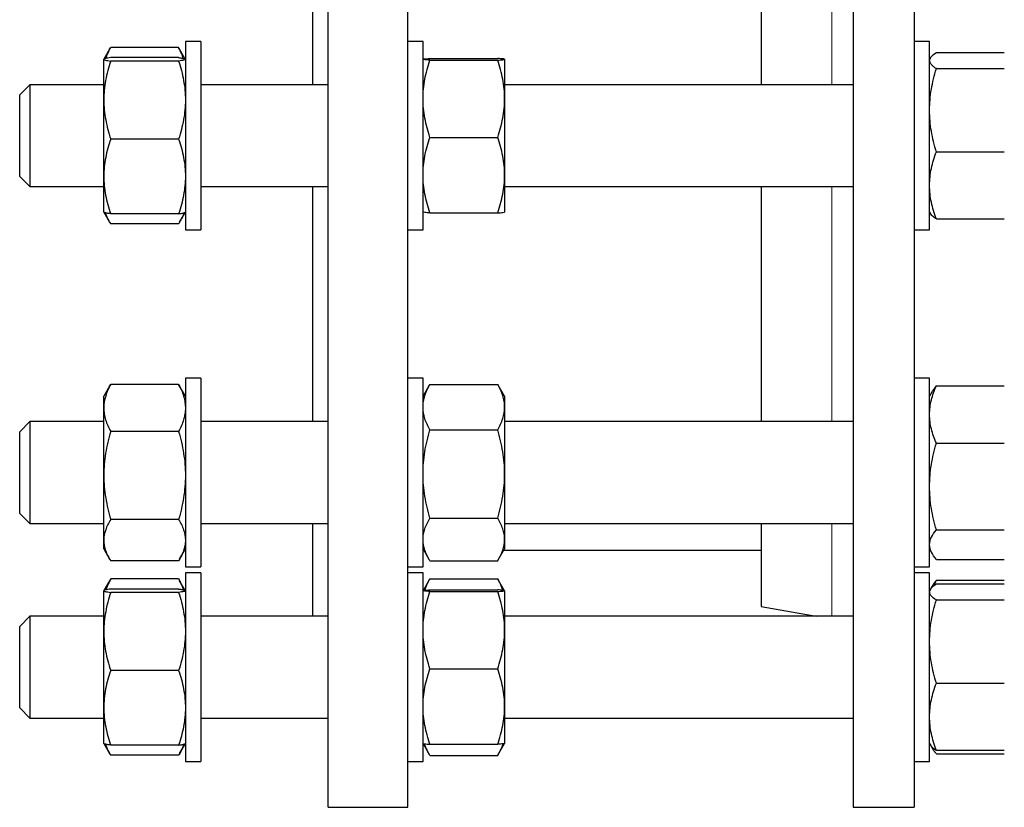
# Model space of a CAD drawing. Header units: millimetres. Extents: x 16 to 817, y 38 to 823.
# Tile 6 of 9: x 457 to 650, y 475 to 629. Entities that reach past the tile are written whole.
import ezdxf

# ---------------------------------------------------------------- set-up
doc = ezdxf.new("R2010")
doc.units = ezdxf.units.MM

msp = doc.modelspace()

# ---------------------------------------------------------------- linework, layer by layer
at = {"color": 7, "linetype": 'Continuous', "lineweight": 25}
for p, q in [((517.35, 474.51), (517.35, 814.51)), ((532.95, 474.51), (532.95, 814.51)), ((620.29, 814.51), (620.29, 474.51)), ((632.29, 814.51), (632.29, 474.51)), ((514.35, 616.33), (514.35, 672.68)), ((602.29, 672.68), (602.29, 616.33)), ((492.35, 624.83), (489.35, 624.83)), ((489.35, 624.83), (489.35, 615.58)), ((492.35, 624.83), (492.35, 615.58)), ((535.95, 624.83), (532.95, 624.83)), ((535.95, 587.99), (535.95, 624.83)), ((635.29, 624.83), (632.29, 624.83)), ((635.29, 587.99), (635.29, 624.83)), ((474.48, 623.29), (473.36, 621.36)), ((474.49, 623.29), (474.69, 623.64)), ((488.01, 623.64), (474.69, 623.64)), ((488.21, 623.29), (488.01, 623.64)), ((489.33, 621.36), (488.21, 623.29)), ((636.63, 622.66), (649.95, 622.66)), ((473.36, 621.35), (473.35, 621.33)), ((473.35, 621.32), (473.35, 621.33)), ((473.35, 613.33), (473.35, 621.32)), ((488.01, 621.65), (474.69, 621.65)), ((488.01, 620.99), (474.69, 620.99)), ((489.35, 621.33), (489.34, 621.35)), ((537.29, 621.49), (550.61, 621.49)), ((537.29, 621.17), (550.61, 621.17)), ((551.95, 621.33), (551.95, 613.59)), ((635.44, 621.59), (635.29, 621.33)), ((636.63, 619.49), (649.95, 619.49)), ((458.85, 616.33), (456.85, 614.33)), ((473.35, 616.33), (458.85, 616.33)), ((458.85, 616.33), (458.85, 606.18)), ((517.35, 616.33), (492.35, 616.33)), ((620.29, 616.33), (551.95, 616.33)), ((456.85, 606.21), (456.85, 614.33)), ((489.35, 615.58), (489.35, 587.83)), ((492.35, 615.58), (492.35, 587.83)), ((473.35, 598.34), (473.35, 613.33)), ((551.95, 613.59), (551.95, 598.59)), ((456.85, 598.33), (456.85, 606.21)), ((458.85, 606.18), (458.85, 596.33)), ((488.01, 605.67), (474.69, 605.67)), ((537.29, 606.01), (550.61, 606.01)), ((636.63, 603.16), (649.95, 603.16)), ((456.85, 598.33), (458.85, 596.33)), ((473.35, 591.33), (473.35, 598.34)), ((551.95, 598.59), (551.95, 591.33)), ((458.85, 596.33), (473.35, 596.33)), ((492.35, 596.33), (517.35, 596.33)), ((514.35, 550.21), (514.35, 596.33)), ((551.95, 596.33), (620.29, 596.33)), ((602.29, 596.33), (602.29, 550.21)), ((473.35, 591.33), (473.36, 591.31)), ((473.36, 591.31), (474.48, 589.37)), ((488.01, 591.01), (474.69, 591.01)), ((488.21, 589.37), (489.34, 591.31)), ((489.34, 591.31), (489.35, 591.33)), ((537.29, 591.17), (550.61, 591.17)), ((635.29, 591.33), (635.44, 591.07)), ((488.01, 589.02), (474.69, 589.02)), ((636.63, 590), (649.95, 590)), ((489.35, 587.83), (492.35, 587.83)), ((532.95, 587.83), (535.95, 587.83)), ((535.95, 587.83), (535.95, 587.99)), ((632.29, 587.83), (635.29, 587.83)), ((635.29, 587.83), (635.29, 587.99)), ((492.35, 558.71), (489.35, 558.71)), ((489.35, 558.71), (489.35, 540.21)), ((492.35, 558.71), (492.35, 540.21)), ((535.95, 558.71), (532.95, 558.71)), ((535.95, 521.71), (535.95, 558.71)), ((635.29, 558.71), (632.29, 558.71)), ((635.29, 521.71), (635.29, 558.71)), ((474.48, 557.17), (473.35, 555.21)), ((474.49, 557.17), (474.69, 557.52)), ((488.01, 557.52), (474.69, 557.52)), ((488.21, 557.17), (488.01, 557.52)), ((489.35, 555.21), (488.21, 557.17)), ((537.18, 557.35), (535.95, 555.21)), ((537.29, 557.53), (537.19, 557.35)), ((537.29, 557.53), (550.61, 557.53)), ((550.61, 557.53), (550.71, 557.35)), ((551.95, 555.21), (550.71, 557.35)), ((636.63, 557.24), (649.95, 557.24)), ((473.35, 552.9), (473.35, 555.21)), ((551.95, 555.21), (551.95, 553.06)), ((635.81, 556.12), (635.29, 555.21)), ((473.35, 539.64), (473.35, 552.9)), ((551.95, 553.06), (551.95, 539.93)), ((458.85, 550.21), (456.85, 548.21)), ((473.35, 550.21), (458.85, 550.21)), ((458.85, 550.21), (458.85, 535.08)), ((517.35, 550.21), (492.35, 550.21)), ((537.29, 548.59), (550.61, 548.59)), ((620.29, 550.21), (551.95, 550.21)), ((456.85, 536.11), (456.85, 548.21)), ((488.01, 548.29), (474.69, 548.29)), ((636.63, 545.98), (649.95, 545.98)), ((473.35, 526.94), (473.35, 539.64)), ((489.35, 540.21), (489.35, 521.71)), ((492.35, 540.21), (492.35, 521.71)), ((551.95, 539.93), (551.95, 527.08)), ((456.85, 532.21), (456.85, 536.11)), ((458.85, 535.08), (458.85, 530.21)), ((456.85, 532.21), (458.85, 530.21)), ((537.29, 531.27), (550.61, 531.27)), ((458.85, 530.21), (473.35, 530.21)), ((488.01, 530.98), (474.69, 530.98)), ((492.35, 530.21), (517.35, 530.21)), ((514.35, 512.03), (514.35, 530.21)), ((551.95, 530.21), (620.29, 530.21)), ((602.29, 530.21), (602.29, 513.93)), ((636.63, 528.95), (649.95, 528.95)), ((473.35, 525.21), (473.35, 526.94)), ((551.95, 527.08), (551.95, 525.21)), ((473.35, 525.21), (474.48, 523.24)), ((488.21, 523.24), (489.35, 525.21)), ((535.95, 525.21), (537.18, 523.07)), ((535.95, 525.01), (536.06, 525.01)), ((550.71, 523.07), (551.95, 525.21)), ((551.83, 525.01), (602.29, 525.01)), ((635.29, 525.21), (635.81, 524.29)), ((488.01, 522.9), (474.69, 522.9)), ((489.35, 521.71), (492.35, 521.71)), ((532.95, 521.71), (535.95, 521.71)), ((537.29, 522.89), (550.61, 522.89)), ((632.29, 521.71), (635.29, 521.71)), ((636.63, 523.18), (649.95, 523.18)), ((492.35, 520.53), (489.35, 520.53)), ((489.35, 520.53), (489.35, 492.78)), ((492.35, 520.53), (492.35, 492.78)), ((535.95, 520.53), (532.95, 520.53)), ((535.95, 483.53), (535.95, 520.53)), ((635.29, 520.53), (632.29, 520.53)), ((635.29, 483.53), (635.29, 520.53)), ((474.48, 518.99), (473.36, 517.06)), ((474.69, 519.34), (474.48, 518.99)), ((488.01, 519.34), (474.69, 519.34)), ((488.01, 519.34), (488.21, 518.99)), ((489.33, 517.06), (488.22, 518.99)), ((537.18, 519.17), (535.95, 517.03)), ((537.29, 519.35), (537.19, 519.17)), ((537.29, 519.35), (550.61, 519.35)), ((550.61, 519.35), (550.71, 519.17)), ((551.95, 517.03), (550.71, 519.17)), ((635.81, 517.94), (635.46, 517.34)), ((636.63, 519.06), (649.95, 519.06)), ((636.63, 518.36), (649.95, 518.36)), ((473.36, 517.05), (473.35, 517.03)), ((473.35, 517.02), (473.35, 517.03)), ((473.35, 509.03), (473.35, 517.02)), ((488.01, 517.35), (474.69, 517.35)), ((488.01, 516.69), (474.69, 516.69)), ((489.35, 517.03), (489.34, 517.05)), ((537.29, 517.19), (550.61, 517.19)), ((537.29, 516.87), (550.61, 516.87)), ((551.95, 517.03), (551.95, 509.29)), ((635.44, 517.29), (635.29, 517.03)), ((602.29, 513.93), (613.06, 512.03)), ((636.63, 515.2), (649.95, 515.2)), ((458.85, 512.03), (456.85, 510.03)), ((473.35, 512.03), (458.85, 512.03)), ((458.85, 512.03), (458.85, 493.3)), ((517.35, 512.03), (492.35, 512.03)), ((620.28, 512.03), (551.95, 512.03)), ((620.29, 512.03), (620.28, 512.03)), ((456.85, 495.04), (456.85, 510.03)), ((473.35, 494.04), (473.35, 509.03)), ((551.95, 509.29), (551.95, 494.29)), ((488.01, 501.37), (474.69, 501.37)), ((537.29, 501.71), (550.61, 501.71)), ((636.63, 498.87), (649.95, 498.87)), ((456.85, 494.03), (456.85, 495.04)), ((456.85, 494.03), (458.85, 492.03)), ((458.85, 493.3), (458.85, 492.03)), ((473.35, 487.03), (473.35, 494.04)), ((489.35, 492.78), (489.35, 483.53)), ((492.35, 492.78), (492.35, 483.53)), ((551.95, 494.29), (551.95, 487.03)), ((458.85, 492.03), (473.35, 492.03)), ((492.35, 492.03), (517.35, 492.03)), ((551.95, 492.03), (620.29, 492.03)), ((473.35, 487.03), (473.36, 487.02)), ((473.36, 487.02), (474.48, 485.07)), ((488.01, 486.71), (474.69, 486.71)), ((488.21, 485.07), (489.34, 487.02)), ((489.34, 487.02), (489.35, 487.03)), ((535.95, 487.03), (537.18, 484.89)), ((537.29, 486.87), (550.61, 486.87)), ((550.71, 484.89), (551.95, 487.03)), ((635.29, 487.03), (635.44, 486.77)), ((635.44, 486.77), (635.81, 486.12)), ((488.01, 484.72), (474.69, 484.72)), ((537.29, 484.71), (550.61, 484.71)), ((636.63, 485.7), (649.95, 485.7)), ((636.63, 485), (649.95, 485)), ((489.35, 483.53), (492.35, 483.53)), ((532.95, 483.53), (535.95, 483.53)), ((632.29, 483.53), (635.29, 483.53)), ((517.35, 474.51), (532.95, 474.51)), ((620.29, 474.51), (632.29, 474.51))]:
    msp.add_line(p, q, dxfattribs=at)
at = {"color": 8, "linetype": 'Continuous', "lineweight": 18}
for p, q in [((616.15, 616.33), (616.15, 672.68)), ((616.15, 550.21), (616.15, 596.33)), ((616.15, 512.03), (616.15, 530.21))]:
    msp.add_line(p, q, dxfattribs=at)
at = {"color": 7, "linetype": 'Continuous', "lineweight": 25}
for points, knots in [([(473.76, 621.5), (473.81, 621.65), (473.95, 622.09), (474.26, 622.81), (474.54, 623.36), (474.69, 623.64)], [0, 0, 0, 0, 0.217027, 0.608496, 1, 1, 1, 1]), ([(488.93, 621.5), (488.88, 621.65), (488.75, 622.09), (488.44, 622.81), (488.15, 623.36), (488.01, 623.64)], [0, 0, 0, 0, 0.217027, 0.608496, 1, 1, 1, 1]), ([(635.29, 621.08), (635.29, 621.21), (635.32, 621.35), (635.44, 621.61), (635.53, 621.75), (635.88, 622.15), (636.22, 622.4), (636.63, 622.66)], [0, 0, 0, 0, 0.25, 0.25, 0.5, 0.5, 1, 1, 1, 1]), ([(474.69, 621.65), (474.28, 621.59), (473.94, 621.54), (473.48, 621.43), (473.35, 621.38), (473.35, 621.32)], [0, 0, 0, 0, 0.5, 0.5, 1, 1, 1, 1]), ([(473.35, 621.32), (473.35, 621.29), (473.38, 621.26), (473.5, 621.21), (473.59, 621.18), (473.94, 621.1), (474.28, 621.04), (474.69, 620.99)], [0, 0, 0, 0, 0.25, 0.25, 0.5, 0.5, 1, 1, 1, 1]), ([(474.69, 620.99), (474.48, 620.37), (474.3, 619.74), (473.97, 618.47), (473.82, 617.83), (473.47, 615.91), (473.35, 614.63), (473.35, 613.33)], [0, 0, 0, 0, 0.25, 0.25, 0.5, 0.5, 1, 1, 1, 1]), ([(488.01, 621.65), (488.14, 621.63), (488.4, 621.6), (488.72, 621.54), (488.99, 621.49), (489.19, 621.43), (489.3, 621.39), (489.31, 621.37), (489.31, 621.36)], [0, 0, 0, 0, 0.190453, 0.380961, 0.571369, 0.765372, 0.9595, 1, 1, 1, 1]), ([(489.35, 621.32), (489.35, 621.29), (489.32, 621.26), (489.19, 621.21), (489.1, 621.18), (488.75, 621.1), (488.42, 621.04), (488.01, 620.99)], [0, 0, 0, 0, 0.25, 0.25, 0.5, 0.5, 1, 1, 1, 1]), ([(488.01, 620.99), (488.21, 620.37), (488.4, 619.74), (488.73, 618.47), (488.87, 617.83), (489.22, 615.91), (489.35, 614.63), (489.35, 613.33)], [0, 0, 0, 0, 0.25, 0.25, 0.5, 0.5, 1, 1, 1, 1]), ([(535.95, 621.33), (535.95, 621.34), (535.98, 621.35), (536.1, 621.38), (536.19, 621.4), (536.55, 621.44), (536.88, 621.46), (537.29, 621.49)], [0, 0, 0, 0, 0.25, 0.25, 0.5, 0.5, 1, 1, 1, 1]), ([(537.29, 621.17), (537.08, 621.18), (536.9, 621.19), (536.57, 621.22), (536.42, 621.23), (536.07, 621.27), (535.95, 621.3), (535.95, 621.33)], [0, 0, 0, 0, 0.25, 0.25, 0.5, 0.5, 1, 1, 1, 1]), ([(535.95, 613.59), (535.95, 614.23), (535.98, 614.88), (536.1, 616.15), (536.19, 616.79), (536.54, 618.68), (536.88, 619.93), (537.29, 621.17)], [0, 0, 0, 0, 0.25, 0.25, 0.5, 0.5, 1, 1, 1, 1]), ([(551.95, 621.33), (551.95, 621.34), (551.92, 621.35), (551.79, 621.38), (551.7, 621.4), (551.35, 621.44), (551.01, 621.46), (550.61, 621.49)], [0, 0, 0, 0, 0.25, 0.25, 0.5, 0.5, 1, 1, 1, 1]), ([(550.61, 621.17), (550.81, 621.18), (551, 621.19), (551.33, 621.22), (551.47, 621.23), (551.82, 621.27), (551.95, 621.3), (551.95, 621.33)], [0, 0, 0, 0, 0.25, 0.25, 0.5, 0.5, 1, 1, 1, 1]), ([(551.95, 613.59), (551.95, 614.23), (551.92, 614.88), (551.79, 616.15), (551.7, 616.79), (551.35, 618.68), (551.02, 619.93), (550.61, 621.17)], [0, 0, 0, 0, 0.25, 0.25, 0.5, 0.5, 1, 1, 1, 1]), ([(636.63, 619.49), (636.42, 619.62), (636.24, 619.75), (635.9, 620.02), (635.76, 620.15), (635.41, 620.54), (635.29, 620.81), (635.29, 621.08)], [0, 0, 0, 0, 0.25, 0.25, 0.5, 0.5, 1, 1, 1, 1]), ([(635.29, 611.33), (635.29, 612.02), (635.32, 612.72), (635.44, 614.09), (635.53, 614.78), (635.88, 616.82), (636.22, 618.16), (636.63, 619.49)], [0, 0, 0, 0, 0.25, 0.25, 0.5, 0.5, 1, 1, 1, 1]), ([(473.35, 613.33), (473.35, 612.68), (473.38, 612.03), (473.5, 610.73), (473.59, 610.08), (473.95, 608.16), (474.28, 606.91), (474.69, 605.67)], [0, 0, 0, 0, 0.25, 0.25, 0.5, 0.5, 1, 1, 1, 1]), ([(489.35, 613.33), (489.35, 612.68), (489.32, 612.03), (489.19, 610.73), (489.1, 610.08), (488.75, 608.16), (488.41, 606.91), (488.01, 605.67)], [0, 0, 0, 0, 0.25, 0.25, 0.5, 0.5, 1, 1, 1, 1]), ([(537.29, 606.01), (536.88, 607.25), (536.54, 608.5), (536.08, 611.02), (535.95, 612.3), (535.95, 613.59)], [0, 0, 0, 0, 0.5, 0.5, 1, 1, 1, 1]), ([(550.61, 606.01), (551.02, 607.25), (551.35, 608.5), (551.82, 611.02), (551.95, 612.3), (551.95, 613.59)], [0, 0, 0, 0, 0.5, 0.5, 1, 1, 1, 1]), ([(636.63, 603.16), (636.22, 604.5), (635.88, 605.84), (635.41, 608.56), (635.29, 609.94), (635.29, 611.33)], [0, 0, 0, 0, 0.5, 0.5, 1, 1, 1, 1]), ([(474.69, 605.67), (474.28, 604.47), (473.94, 603.26), (473.48, 600.82), (473.35, 599.59), (473.35, 598.34)], [0, 0, 0, 0, 0.5, 0.5, 1, 1, 1, 1]), ([(488.01, 605.67), (488.42, 604.47), (488.75, 603.26), (489.22, 600.82), (489.35, 599.59), (489.35, 598.34)], [0, 0, 0, 0, 0.5, 0.5, 1, 1, 1, 1]), ([(535.95, 598.59), (535.95, 599.22), (535.98, 599.85), (536.1, 601.1), (536.19, 601.72), (536.54, 603.58), (536.88, 604.8), (537.29, 606.01)], [0, 0, 0, 0, 0.25, 0.25, 0.5, 0.5, 1, 1, 1, 1]), ([(551.95, 598.59), (551.95, 599.22), (551.92, 599.85), (551.79, 601.1), (551.7, 601.72), (551.35, 603.58), (551.02, 604.8), (550.61, 606.01)], [0, 0, 0, 0, 0.25, 0.25, 0.5, 0.5, 1, 1, 1, 1]), ([(635.29, 596.58), (635.29, 597.14), (635.32, 597.7), (635.44, 598.81), (635.53, 599.36), (635.88, 601.01), (636.22, 602.09), (636.63, 603.16)], [0, 0, 0, 0, 0.25, 0.25, 0.5, 0.5, 1, 1, 1, 1]), ([(473.35, 598.34), (473.35, 597.72), (473.38, 597.09), (473.5, 595.86), (473.59, 595.24), (473.94, 593.41), (474.28, 592.21), (474.69, 591.01)], [0, 0, 0, 0, 0.25, 0.25, 0.5, 0.5, 1, 1, 1, 1]), ([(489.35, 598.34), (489.35, 597.72), (489.32, 597.09), (489.19, 595.86), (489.1, 595.24), (488.75, 593.41), (488.42, 592.21), (488.01, 591.01)], [0, 0, 0, 0, 0.25, 0.25, 0.5, 0.5, 1, 1, 1, 1]), ([(537.29, 591.17), (536.88, 592.39), (536.54, 593.61), (536.08, 596.08), (535.95, 597.33), (535.95, 598.59)], [0, 0, 0, 0, 0.5, 0.5, 1, 1, 1, 1]), ([(550.61, 591.17), (551.02, 592.39), (551.35, 593.61), (551.82, 596.08), (551.95, 597.33), (551.95, 598.59)], [0, 0, 0, 0, 0.5, 0.5, 1, 1, 1, 1]), ([(636.63, 590), (636.22, 591.08), (635.88, 592.16), (635.41, 594.35), (635.29, 595.46), (635.29, 596.58)], [0, 0, 0, 0, 0.5, 0.5, 1, 1, 1, 1]), ([(474.69, 591.01), (474.56, 591.03), (474.3, 591.06), (473.97, 591.12), (473.7, 591.17), (473.5, 591.23), (473.39, 591.28), (473.37, 591.31), (473.36, 591.32)], [0, 0, 0, 0, 0.176581, 0.353212, 0.529751, 0.709623, 0.889611, 1, 1, 1, 1]), ([(473.66, 591.19), (473.69, 591.09), (473.78, 590.78), (474.01, 590.27), (474.32, 589.64), (474.56, 589.23), (474.69, 589.02)], [0, 0, 0, 0, 0.132823, 0.421819, 0.710946, 1, 1, 1, 1]), ([(488.01, 591.01), (488.14, 591.03), (488.4, 591.06), (488.72, 591.12), (488.99, 591.17), (489.19, 591.23), (489.31, 591.28), (489.33, 591.31), (489.33, 591.32)], [0, 0, 0, 0, 0.176581, 0.353212, 0.529751, 0.709623, 0.889611, 1, 1, 1, 1]), ([(489.03, 591.19), (489.01, 591.09), (488.91, 590.78), (488.69, 590.27), (488.38, 589.64), (488.13, 589.23), (488.01, 589.02)], [0, 0, 0, 0, 0.1328232, 0.4218192, 0.7109461, 1, 1, 1, 1]), ([(537.29, 591.17), (537.08, 591.18), (536.9, 591.2), (536.57, 591.22), (536.42, 591.24), (536.07, 591.28), (535.95, 591.31), (535.95, 591.33)], [0, 0, 0, 0, 0.25, 0.25, 0.5, 0.5, 1, 1, 1, 1]), ([(550.61, 591.17), (550.81, 591.18), (551, 591.2), (551.33, 591.22), (551.47, 591.24), (551.82, 591.28), (551.95, 591.31), (551.95, 591.33)], [0, 0, 0, 0, 0.25, 0.25, 0.5, 0.5, 1, 1, 1, 1]), ([(636.63, 590), (636.52, 590.07), (636.32, 590.2), (636.01, 590.43), (635.72, 590.69), (635.52, 590.91), (635.46, 591.04), (635.44, 591.07)], [0, 0, 0, 0, 0.188466, 0.377076, 0.647697, 0.918291, 1, 1, 1, 1]), ([(474.69, 557.52), (474.28, 556.76), (473.94, 556), (473.48, 554.47), (473.35, 553.69), (473.35, 552.9)], [0, 0, 0, 0, 0.5, 0.5, 1, 1, 1, 1]), ([(488.01, 557.52), (488.42, 556.76), (488.75, 556), (489.22, 554.47), (489.35, 553.69), (489.35, 552.9)], [0, 0, 0, 0, 0.5, 0.5, 1, 1, 1, 1]), ([(535.95, 553.06), (535.95, 553.43), (535.98, 553.81), (536.1, 554.57), (536.19, 554.95), (536.55, 556.07), (536.88, 556.8), (537.29, 557.53)], [0, 0, 0, 0, 0.25, 0.25, 0.5, 0.5, 1, 1, 1, 1]), ([(551.95, 553.06), (551.95, 553.43), (551.92, 553.81), (551.79, 554.57), (551.7, 554.95), (551.35, 556.07), (551.01, 556.8), (550.61, 557.53)], [0, 0, 0, 0, 0.25, 0.25, 0.5, 0.5, 1, 1, 1, 1]), ([(635.29, 551.61), (635.29, 552.08), (635.32, 552.56), (635.44, 553.52), (635.53, 553.99), (635.88, 555.4), (636.22, 556.33), (636.63, 557.24)], [0, 0, 0, 0, 0.25, 0.25, 0.5, 0.5, 1, 1, 1, 1]), ([(636.63, 557.24), (636.5, 557.08), (636.24, 556.77), (635.97, 556.4), (635.85, 556.18), (635.82, 556.12)], [0, 0, 0, 0, 0.4200983, 0.8403156, 1, 1, 1, 1]), ([(473.35, 552.9), (473.35, 552.51), (473.38, 552.12), (473.5, 551.34), (473.59, 550.95), (473.94, 549.8), (474.28, 549.04), (474.69, 548.29)], [0, 0, 0, 0, 0.25, 0.25, 0.5, 0.5, 1, 1, 1, 1]), ([(489.35, 552.9), (489.35, 552.51), (489.32, 552.12), (489.19, 551.34), (489.1, 550.95), (488.75, 549.8), (488.42, 549.04), (488.01, 548.29)], [0, 0, 0, 0, 0.25, 0.25, 0.5, 0.5, 1, 1, 1, 1]), ([(537.29, 548.59), (537.08, 548.95), (536.9, 549.32), (536.57, 550.06), (536.42, 550.43), (536.07, 551.55), (535.95, 552.3), (535.95, 553.06)], [0, 0, 0, 0, 0.25, 0.25, 0.5, 0.5, 1, 1, 1, 1]), ([(550.61, 548.59), (550.81, 548.95), (551, 549.32), (551.33, 550.06), (551.47, 550.43), (551.82, 551.55), (551.95, 552.3), (551.95, 553.06)], [0, 0, 0, 0, 0.25, 0.25, 0.5, 0.5, 1, 1, 1, 1]), ([(636.63, 545.98), (636.42, 546.44), (636.24, 546.9), (635.9, 547.83), (635.76, 548.3), (635.41, 549.71), (635.29, 550.66), (635.29, 551.61)], [0, 0, 0, 0, 0.25, 0.25, 0.5, 0.5, 1, 1, 1, 1]), ([(535.95, 539.93), (535.95, 540.66), (535.98, 541.4), (536.1, 542.86), (536.19, 543.59), (536.54, 545.75), (536.88, 547.17), (537.29, 548.59)], [0, 0, 0, 0, 0.25, 0.25, 0.5, 0.5, 1, 1, 1, 1]), ([(551.95, 539.93), (551.95, 540.66), (551.92, 541.4), (551.79, 542.86), (551.7, 543.59), (551.35, 545.75), (551.02, 547.17), (550.61, 548.59)], [0, 0, 0, 0, 0.25, 0.25, 0.5, 0.5, 1, 1, 1, 1]), ([(474.69, 548.29), (474.48, 547.59), (474.3, 546.88), (473.97, 545.44), (473.82, 544.72), (473.47, 542.55), (473.35, 541.1), (473.35, 539.64)], [0, 0, 0, 0, 0.25, 0.25, 0.5, 0.5, 1, 1, 1, 1]), ([(488.01, 548.29), (488.21, 547.59), (488.4, 546.88), (488.73, 545.44), (488.87, 544.72), (489.22, 542.55), (489.35, 541.1), (489.35, 539.64)], [0, 0, 0, 0, 0.25, 0.25, 0.5, 0.5, 1, 1, 1, 1]), ([(635.29, 537.47), (635.29, 538.19), (635.32, 538.91), (635.44, 540.35), (635.53, 541.06), (635.88, 543.19), (636.22, 544.59), (636.63, 545.98)], [0, 0, 0, 0, 0.25, 0.25, 0.5, 0.5, 1, 1, 1, 1]), ([(473.35, 539.64), (473.35, 538.91), (473.38, 538.17), (473.5, 536.7), (473.59, 535.97), (473.95, 533.8), (474.28, 532.38), (474.69, 530.98)], [0, 0, 0, 0, 0.25, 0.25, 0.5, 0.5, 1, 1, 1, 1]), ([(489.35, 539.64), (489.35, 538.91), (489.32, 538.17), (489.19, 536.7), (489.1, 535.97), (488.75, 533.8), (488.41, 532.38), (488.01, 530.98)], [0, 0, 0, 0, 0.25, 0.25, 0.5, 0.5, 1, 1, 1, 1]), ([(537.29, 531.27), (536.88, 532.69), (536.54, 534.11), (536.08, 537), (535.95, 538.45), (535.95, 539.93)], [0, 0, 0, 0, 0.5, 0.5, 1, 1, 1, 1]), ([(550.61, 531.27), (551.02, 532.69), (551.35, 534.11), (551.82, 537), (551.95, 538.45), (551.95, 539.93)], [0, 0, 0, 0, 0.5, 0.5, 1, 1, 1, 1]), ([(636.63, 528.95), (636.22, 530.34), (635.88, 531.75), (635.41, 534.58), (635.29, 536.01), (635.29, 537.47)], [0, 0, 0, 0, 0.5, 0.5, 1, 1, 1, 1]), ([(535.95, 527.08), (535.95, 527.44), (535.98, 527.79), (536.1, 528.5), (536.19, 528.85), (536.54, 529.9), (536.88, 530.59), (537.29, 531.27)], [0, 0, 0, 0, 0.25, 0.25, 0.5, 0.5, 1, 1, 1, 1]), ([(551.95, 527.08), (551.95, 527.44), (551.92, 527.79), (551.79, 528.5), (551.7, 528.85), (551.35, 529.9), (551.02, 530.59), (550.61, 531.27)], [0, 0, 0, 0, 0.25, 0.25, 0.5, 0.5, 1, 1, 1, 1]), ([(474.69, 530.98), (474.28, 530.32), (473.94, 529.66), (473.48, 528.31), (473.35, 527.63), (473.35, 526.94)], [0, 0, 0, 0, 0.5, 0.5, 1, 1, 1, 1]), ([(488.01, 530.98), (488.42, 530.32), (488.75, 529.66), (489.22, 528.31), (489.35, 527.63), (489.35, 526.94)], [0, 0, 0, 0, 0.5, 0.5, 1, 1, 1, 1]), ([(635.29, 526.07), (635.29, 526.31), (635.32, 526.56), (635.44, 527.04), (635.53, 527.28), (635.88, 528.01), (636.22, 528.48), (636.63, 528.95)], [0, 0, 0, 0, 0.25, 0.25, 0.5, 0.5, 1, 1, 1, 1]), ([(473.35, 526.94), (473.35, 526.6), (473.38, 526.25), (473.5, 525.57), (473.59, 525.23), (473.94, 524.22), (474.28, 523.56), (474.69, 522.9)], [0, 0, 0, 0, 0.25, 0.25, 0.5, 0.5, 1, 1, 1, 1]), ([(489.35, 526.94), (489.35, 526.6), (489.32, 526.25), (489.19, 525.57), (489.1, 525.23), (488.75, 524.22), (488.42, 523.56), (488.01, 522.9)], [0, 0, 0, 0, 0.25, 0.25, 0.5, 0.5, 1, 1, 1, 1]), ([(537.29, 522.89), (536.88, 523.58), (536.54, 524.27), (536.08, 525.66), (535.95, 526.37), (535.95, 527.08)], [0, 0, 0, 0, 0.5, 0.5, 1, 1, 1, 1]), ([(550.61, 522.89), (551.02, 523.58), (551.35, 524.27), (551.82, 525.66), (551.95, 526.37), (551.95, 527.08)], [0, 0, 0, 0, 0.5, 0.5, 1, 1, 1, 1]), ([(636.63, 523.18), (636.22, 523.65), (635.88, 524.13), (635.41, 525.09), (635.29, 525.57), (635.29, 526.07)], [0, 0, 0, 0, 0.5, 0.5, 1, 1, 1, 1]), ([(474.69, 519.34), (474.56, 519.09), (474.3, 518.59), (473.99, 517.88), (473.83, 517.41), (473.76, 517.2)], [0, 0, 0, 0, 0.35138, 0.70286, 1, 1, 1, 1]), ([(488.01, 519.34), (488.14, 519.09), (488.4, 518.59), (488.71, 517.88), (488.87, 517.41), (488.94, 517.2)], [0, 0, 0, 0, 0.35138, 0.70286, 1, 1, 1, 1]), ([(536.31, 517.11), (536.32, 517.17), (536.4, 517.46), (536.61, 517.97), (536.92, 518.67), (537.16, 519.12), (537.29, 519.35)], [0, 0, 0, 0, 0.07377, 0.382446, 0.691262, 1, 1, 1, 1]), ([(551.59, 517.11), (551.57, 517.17), (551.49, 517.46), (551.29, 517.97), (550.98, 518.67), (550.73, 519.12), (550.61, 519.35)], [0, 0, 0, 0, 0.07377, 0.382446, 0.691262, 1, 1, 1, 1]), ([(635.29, 516.78), (635.29, 516.91), (635.32, 517.05), (635.44, 517.32), (635.53, 517.45), (635.88, 517.84), (636.22, 518.1), (636.63, 518.36)], [0, 0, 0, 0, 0.25, 0.25, 0.5, 0.5, 1, 1, 1, 1]), ([(636.63, 519.06), (636.5, 518.91), (636.24, 518.59), (635.97, 518.22), (635.85, 518), (635.82, 517.94)], [0, 0, 0, 0, 0.420098, 0.840316, 1, 1, 1, 1]), ([(636.23, 518.09), (636.24, 518.13), (636.36, 518.45), (636.5, 518.77), (636.63, 519.06)], [0, 0, 0, 0, 0.111231, 1, 1, 1, 1]), ([(474.69, 517.35), (474.28, 517.3), (473.94, 517.24), (473.48, 517.13), (473.35, 517.08), (473.35, 517.02)], [0, 0, 0, 0, 0.5, 0.5, 1, 1, 1, 1]), ([(473.35, 517.02), (473.35, 516.99), (473.38, 516.96), (473.5, 516.91), (473.59, 516.88), (473.94, 516.8), (474.28, 516.75), (474.69, 516.69)], [0, 0, 0, 0, 0.25, 0.25, 0.5, 0.5, 1, 1, 1, 1]), ([(474.69, 516.69), (474.28, 515.44), (473.94, 514.18), (473.48, 511.63), (473.35, 510.34), (473.35, 509.03)], [0, 0, 0, 0, 0.5, 0.5, 1, 1, 1, 1]), ([(488.01, 517.35), (488.14, 517.33), (488.4, 517.3), (488.72, 517.24), (488.99, 517.19), (489.19, 517.13), (489.3, 517.09), (489.31, 517.07), (489.31, 517.07)], [0, 0, 0, 0, 0.1904533, 0.3809605, 0.5713685, 0.7653724, 0.9594999, 1, 1, 1, 1]), ([(489.35, 517.02), (489.35, 516.99), (489.32, 516.96), (489.19, 516.91), (489.1, 516.88), (488.75, 516.8), (488.42, 516.75), (488.01, 516.69)], [0, 0, 0, 0, 0.25, 0.25, 0.5, 0.5, 1, 1, 1, 1]), ([(488.01, 516.69), (488.42, 515.44), (488.75, 514.18), (489.22, 511.63), (489.35, 510.34), (489.35, 509.03)], [0, 0, 0, 0, 0.5, 0.5, 1, 1, 1, 1]), ([(535.95, 517.03), (535.95, 517.04), (535.98, 517.06), (536.1, 517.08), (536.19, 517.1), (536.54, 517.14), (536.88, 517.16), (537.29, 517.19)], [0, 0, 0, 0, 0.25, 0.25, 0.5, 0.5, 1, 1, 1, 1]), ([(537.29, 516.87), (536.88, 516.89), (536.54, 516.92), (536.08, 516.97), (535.95, 517), (535.95, 517.03)], [0, 0, 0, 0, 0.5, 0.5, 1, 1, 1, 1]), ([(535.95, 509.29), (535.95, 509.93), (535.98, 510.57), (536.1, 511.86), (536.19, 512.5), (536.55, 514.4), (536.88, 515.64), (537.29, 516.87)], [0, 0, 0, 0, 0.25, 0.25, 0.5, 0.5, 1, 1, 1, 1]), ([(551.95, 517.03), (551.95, 517.04), (551.92, 517.06), (551.79, 517.08), (551.7, 517.1), (551.35, 517.14), (551.02, 517.16), (550.61, 517.19)], [0, 0, 0, 0, 0.25, 0.25, 0.5, 0.5, 1, 1, 1, 1]), ([(550.61, 516.87), (551.02, 516.89), (551.35, 516.92), (551.82, 516.97), (551.95, 517), (551.95, 517.03)], [0, 0, 0, 0, 0.5, 0.5, 1, 1, 1, 1]), ([(551.95, 509.29), (551.95, 509.93), (551.92, 510.57), (551.79, 511.86), (551.7, 512.5), (551.35, 514.4), (551.01, 515.64), (550.61, 516.87)], [0, 0, 0, 0, 0.25, 0.25, 0.5, 0.5, 1, 1, 1, 1]), ([(636.63, 515.2), (636.22, 515.45), (635.88, 515.72), (635.41, 516.24), (635.29, 516.51), (635.29, 516.78)], [0, 0, 0, 0, 0.5, 0.5, 1, 1, 1, 1]), ([(635.29, 507.03), (635.29, 507.72), (635.32, 508.41), (635.44, 509.8), (635.53, 510.49), (635.88, 512.54), (636.22, 513.88), (636.63, 515.2)], [0, 0, 0, 0, 0.25, 0.25, 0.5, 0.5, 1, 1, 1, 1]), ([(473.35, 509.03), (473.35, 508.38), (473.38, 507.73), (473.5, 506.44), (473.59, 505.8), (473.94, 503.88), (474.28, 502.62), (474.69, 501.37)], [0, 0, 0, 0, 0.25, 0.25, 0.5, 0.5, 1, 1, 1, 1]), ([(489.35, 509.03), (489.35, 508.38), (489.32, 507.73), (489.19, 506.44), (489.1, 505.8), (488.75, 503.88), (488.42, 502.62), (488.01, 501.37)], [0, 0, 0, 0, 0.25, 0.25, 0.5, 0.5, 1, 1, 1, 1]), ([(537.29, 501.71), (537.08, 502.33), (536.9, 502.95), (536.57, 504.21), (536.42, 504.84), (536.07, 506.74), (535.95, 508.01), (535.95, 509.29)], [0, 0, 0, 0, 0.25, 0.25, 0.5, 0.5, 1, 1, 1, 1]), ([(550.61, 501.71), (550.81, 502.33), (551, 502.95), (551.33, 504.21), (551.47, 504.84), (551.82, 506.74), (551.95, 508.01), (551.95, 509.29)], [0, 0, 0, 0, 0.25, 0.25, 0.5, 0.5, 1, 1, 1, 1]), ([(636.63, 498.87), (636.42, 499.53), (636.24, 500.2), (635.9, 501.55), (635.76, 502.23), (635.41, 504.28), (635.29, 505.65), (635.29, 507.03)], [0, 0, 0, 0, 0.25, 0.25, 0.5, 0.5, 1, 1, 1, 1]), ([(474.69, 501.37), (474.48, 500.78), (474.3, 500.18), (473.97, 498.96), (473.82, 498.35), (473.47, 496.51), (473.35, 495.28), (473.35, 494.04)], [0, 0, 0, 0, 0.25, 0.25, 0.5, 0.5, 1, 1, 1, 1]), ([(488.01, 501.37), (488.21, 500.78), (488.4, 500.18), (488.73, 498.96), (488.87, 498.35), (489.22, 496.51), (489.35, 495.28), (489.35, 494.04)], [0, 0, 0, 0, 0.25, 0.25, 0.5, 0.5, 1, 1, 1, 1]), ([(535.95, 494.29), (535.95, 494.92), (535.98, 495.55), (536.1, 496.8), (536.19, 497.43), (536.54, 499.28), (536.88, 500.5), (537.29, 501.71)], [0, 0, 0, 0, 0.25, 0.25, 0.5, 0.5, 1, 1, 1, 1]), ([(551.95, 494.29), (551.95, 494.92), (551.92, 495.55), (551.79, 496.8), (551.7, 497.43), (551.35, 499.28), (551.02, 500.5), (550.61, 501.71)], [0, 0, 0, 0, 0.25, 0.25, 0.5, 0.5, 1, 1, 1, 1]), ([(635.29, 492.28), (635.29, 492.84), (635.32, 493.4), (635.44, 494.51), (635.53, 495.06), (635.88, 496.71), (636.22, 497.79), (636.63, 498.87)], [0, 0, 0, 0, 0.25, 0.25, 0.5, 0.5, 1, 1, 1, 1]), ([(473.35, 494.04), (473.35, 493.42), (473.38, 492.8), (473.5, 491.55), (473.59, 490.94), (473.95, 489.1), (474.28, 487.9), (474.69, 486.71)], [0, 0, 0, 0, 0.25, 0.25, 0.5, 0.5, 1, 1, 1, 1]), ([(489.35, 494.04), (489.35, 493.42), (489.32, 492.8), (489.19, 491.55), (489.1, 490.94), (488.75, 489.1), (488.41, 487.9), (488.01, 486.71)], [0, 0, 0, 0, 0.25, 0.25, 0.5, 0.5, 1, 1, 1, 1]), ([(537.29, 486.87), (536.88, 488.09), (536.54, 489.31), (536.08, 491.78), (535.95, 493.03), (535.95, 494.29)], [0, 0, 0, 0, 0.5, 0.5, 1, 1, 1, 1]), ([(550.61, 486.87), (551.02, 488.09), (551.35, 489.31), (551.82, 491.78), (551.95, 493.03), (551.95, 494.29)], [0, 0, 0, 0, 0.5, 0.5, 1, 1, 1, 1]), ([(636.63, 485.7), (636.22, 486.78), (635.88, 487.86), (635.41, 490.05), (635.29, 491.16), (635.29, 492.28)], [0, 0, 0, 0, 0.5, 0.5, 1, 1, 1, 1]), ([(474.69, 486.71), (474.56, 486.73), (474.3, 486.77), (473.97, 486.82), (473.7, 486.87), (473.5, 486.93), (473.39, 486.98), (473.37, 487.01), (473.36, 487.02)], [0, 0, 0, 0, 0.176581, 0.353212, 0.529751, 0.709623, 0.889611, 1, 1, 1, 1]), ([(473.65, 486.89), (473.74, 486.66), (473.91, 486.17), (474.26, 485.45), (474.54, 484.97), (474.69, 484.72)], [0, 0, 0, 0, 0.321204, 0.660587, 1, 1, 1, 1]), ([(488.01, 486.71), (488.14, 486.73), (488.4, 486.77), (488.72, 486.82), (488.99, 486.87), (489.19, 486.93), (489.31, 486.98), (489.33, 487.01), (489.33, 487.02)], [0, 0, 0, 0, 0.176581, 0.353212, 0.529751, 0.709623, 0.889611, 1, 1, 1, 1]), ([(489.04, 486.89), (488.96, 486.66), (488.79, 486.17), (488.44, 485.45), (488.15, 484.97), (488.01, 484.72)], [0, 0, 0, 0, 0.321204, 0.660587, 1, 1, 1, 1]), ([(535.95, 487.03), (535.95, 487.02), (535.98, 487.01), (536.1, 486.98), (536.19, 486.97), (536.54, 486.93), (536.88, 486.9), (537.29, 486.87)], [0, 0, 0, 0, 0.25, 0.25, 0.5, 0.5, 1, 1, 1, 1]), ([(537.29, 484.71), (537.16, 484.94), (536.9, 485.39), (536.58, 486.08), (536.36, 486.6), (536.28, 486.9), (536.26, 486.96)], [0, 0, 0, 0, 0.305165, 0.610417, 0.91551, 1, 1, 1, 1]), ([(551.95, 487.03), (551.95, 487.02), (551.92, 487.01), (551.79, 486.98), (551.7, 486.97), (551.35, 486.93), (551.02, 486.9), (550.61, 486.87)], [0, 0, 0, 0, 0.25, 0.25, 0.5, 0.5, 1, 1, 1, 1]), ([(550.61, 484.71), (550.74, 484.94), (551, 485.39), (551.32, 486.08), (551.54, 486.6), (551.62, 486.9), (551.63, 486.96)], [0, 0, 0, 0, 0.305165, 0.610417, 0.91551, 1, 1, 1, 1]), ([(635.44, 486.77), (635.46, 486.74), (635.52, 486.63), (635.69, 486.43), (635.94, 486.19), (636.26, 485.94), (636.5, 485.78), (636.63, 485.7)], [0, 0, 0, 0, 0.0869976, 0.3121596, 0.5413898, 0.7707239, 1, 1, 1, 1]), ([(636.63, 485), (636.5, 485.16), (636.23, 485.47), (635.91, 485.94), (635.7, 486.3), (635.62, 486.51), (635.6, 486.55)], [0, 0, 0, 0, 0.305031, 0.610148, 0.915107, 1, 1, 1, 1])]:
    msp.add_open_spline(points, degree=3, knots=knots, dxfattribs=at)

doc.saveas('drawing.dxf')
